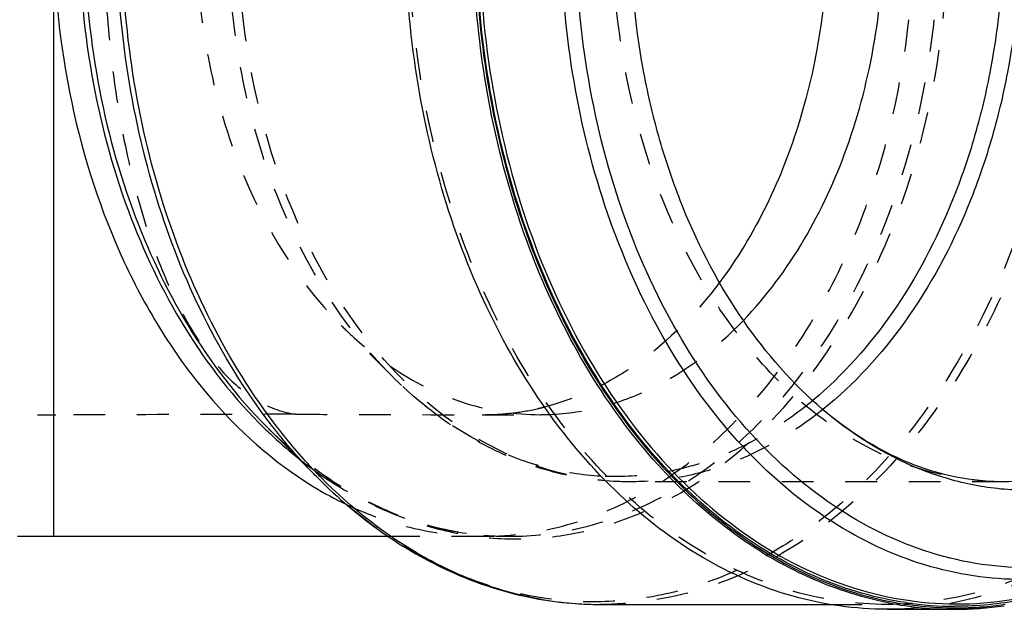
# Model space of a CAD drawing. Header units: millimetres. Extents: x 269 to 731, y 359 to 646.
# Tile 2 of 6: x 425 to 628, y 359 to 480. Entities that reach past the tile are written whole.
import ezdxf

# ---------------------------------------------------------------- set-up
doc = ezdxf.new("R2010")
doc.units = ezdxf.units.MM
doc.header["$LTSCALE"] = 65.185185
doc.linetypes.add('HIDDEN', pattern=[0.2, 0.1, -0.1])
doc.layers.add('KOERPER', color=7, linetype='CONTINUOUS')
doc.layers.add('KONST.EL_MIT_GEO', color=7, linetype='CONTINUOUS')

msp = doc.modelspace()

# ---------------------------------------------------------------- linework, layer by layer
at = {"layer": 'KOERPER', "color": 7, "linetype": 'Continuous'}
for p, q in [((432.14, 499.1), (432.14, 374.1)), ((475.93, 396.6), (486.48, 386.04)), ((424.74, 374.1), (500.9, 374.1)), ((544.42, 360.1), (591.82, 360.1)), ((603.42, 359.1), (617.35, 359.1))]:
    msp.add_line(p, q, dxfattribs=at)
at = {"layer": 'KOERPER', "color": 8, "linetype": 'HIDDEN'}
for p, q in [((415.82, 399.1), (432.59, 399.1)), ((520.22, 399.1), (532.07, 399.1)), ((531.74, 400.36), (531.59, 400.33)), ((500.9, 374.1), (525.76, 374.1)), ((591.82, 360.1), (603.42, 360.1))]:
    msp.add_line(p, q, dxfattribs=at)
for centre, radius, start, end in [((520.22, 451.11), 52.03, 282.7899, 284.2425), ((520.52, 449.29), 50.19, 270.011, 276.4576), ((520.4, 450.25), 51.16, 276.4653, 282.6311)]:
    msp.add_arc(centre, radius, start, end, dxfattribs=at)
at = {"layer": 'KOERPER', "color": 7, "linetype": 'Continuous'}
msp.add_arc((524.81, 448.69), 75.41, 238.5738, 244.5147, dxfattribs=at)
at = {"layer": 'KOERPER', "color": 8, "linetype": 'HIDDEN'}
for points, knots in [([(481.87, 598.98), (479.24, 598.66), (473.68, 596.62), (466.39, 590.33), (459.75, 581.02), (453.89, 568.84), (449.01, 554.05), (445.32, 537.07), (443.01, 518.51), (442.23, 499.1), (443.01, 479.69), (445.32, 461.13), (449.01, 444.15), (453.89, 429.36), (459.75, 417.18), (466.39, 407.87), (473.68, 401.58), (479.24, 399.54), (481.87, 399.22)], [0, 0, 0, 0, 0.034854, 0.075764, 0.125387, 0.184691, 0.253448, 0.330444, 0.413578, 0.5, 0.586422, 0.669556, 0.746552, 0.815309, 0.874613, 0.924236, 0.965146, 1, 1, 1, 1]), ([(603.42, 360.1), (596.96, 360.1), (583.76, 361.97), (565.01, 370.17), (547.9, 383.31), (533.03, 400.82), (520.88, 422), (508.73, 454.49), (505.13, 481.19), (505.13, 499.1)], [0, 0, 0, 0, 0.103363, 0.210479, 0.324205, 0.446029, 0.57605, 0.713211, 1, 1, 1, 1]), ([(520.53, 374.1), (526.33, 374.1), (538.21, 375.78), (555.06, 383.15), (570.45, 394.98), (583.83, 410.72), (594.75, 429.76), (605.68, 458.98), (608.92, 483), (608.92, 499.1)], [0, 0, 0, 0, 0.103363, 0.210479, 0.324205, 0.446029, 0.57605, 0.713211, 1, 1, 1, 1]), ([(702.41, 499.1), (702.41, 481.07), (698.78, 454.17), (686.54, 421.44), (674.32, 400.11), (659.34, 382.48), (642.1, 369.24), (623.22, 360.99), (609.92, 359.1), (603.42, 359.1)], [0, 0, 0, 0, 0.286789, 0.42395, 0.553971, 0.675795, 0.789521, 0.896637, 1, 1, 1, 1]), ([(701.71, 499.1), (701.71, 481.19), (698.1, 454.49), (685.95, 422), (673.81, 400.82), (658.94, 383.31), (641.82, 370.17), (623.08, 361.97), (609.87, 360.1), (603.42, 360.1)], [0, 0, 0, 0, 0.286789, 0.42395, 0.553971, 0.675795, 0.789521, 0.896637, 1, 1, 1, 1]), ([(568.98, 426.27), (564.29, 420.02), (556.09, 411.66), (543.17, 404), (536.41, 401.53), (533.02, 400.67)], [0, 0, 0, 0, 0.522517, 0.765931, 1, 1, 1, 1]), ([(481.87, 399.22), (477.8, 399.18), (461.37, 399.08), (444.95, 399.1), (432.59, 399.1)], [0, 0, 0, 0, 0.247886, 1, 1, 1, 1]), ([(481.87, 399.22), (485.25, 399.18), (498.03, 399.09), (510.82, 399.1), (520.22, 399.1)], [0, 0, 0, 0, 0.264588, 1, 1, 1, 1]), ([(492.36, 380.62), (496.8, 378.51), (506.01, 375.23), (515.74, 374.1), (520.53, 374.1)], [0, 0, 0, 0, 0.50623, 1, 1, 1, 1])]:
    msp.add_open_spline(points, degree=3, knots=knots, dxfattribs=at)
at = {"layer": 'KOERPER', "color": 7, "linetype": 'Continuous'}
for points, knots in [([(432.14, 499.1), (432.14, 487.09), (434.53, 463.49), (443.5, 435.64), (454.06, 416.04), (465.97, 399.54), (477.26, 389.37), (485.49, 384.34)], [0, 0, 0, 0, 0.273855, 0.536581, 0.661162, 0.780115, 1, 1, 1, 1]), ([(603.42, 359.1), (596.92, 359.1), (583.61, 360.99), (564.74, 369.24), (547.5, 382.48), (532.52, 400.11), (520.29, 421.44), (508.05, 454.17), (504.42, 481.07), (504.42, 499.1)], [0, 0, 0, 0, 0.103363, 0.210479, 0.324205, 0.446029, 0.57605, 0.713211, 1, 1, 1, 1]), ([(591.24, 499.1), (591.24, 485.74), (587.65, 459.9), (576.4, 436.13), (568.98, 426.27)], [0, 0, 0, 0, 0.519934, 1, 1, 1, 1])]:
    msp.add_open_spline(points, degree=3, knots=knots, dxfattribs=at)
at = {"layer": 'KONST.EL_MIT_GEO', "color": 8, "linetype": 'HIDDEN'}
for p, q in [((501.64, 407.06), (491.24, 417.45)), ((627.44, 385.3), (550.49, 385.3))]:
    msp.add_line(p, q, dxfattribs=at)
at = {"layer": 'KONST.EL_MIT_GEO', "color": 7, "linetype": 'Continuous'}
for p, q in [((588.25, 402.08), (588.13, 401.98)), ((487.05, 386.24), (486.88, 386.41)), ((617.36, 359.4), (617.51, 359.4)), ((617.48, 359.72), (617.37, 359.72))]:
    msp.add_line(p, q, dxfattribs=at)
at = {"layer": 'KONST.EL_MIT_GEO', "color": 8, "linetype": 'HIDDEN'}
for centre, radius, start, end in [((537.42, 462.82), 79.2, 309.2336, 309.8112), ((532.07, 449.18), 50.08, 270.0003, 272.3614), ((540.86, 461.61), 78.83, 308.5407, 308.7816), ((535.01, 456.24), 84.45, 231.0519, 235.3552), ((525.76, 436.68), 62.58, 265.2137, 269.9983)]:
    msp.add_arc(centre, radius, start, end, dxfattribs=at)
at = {"layer": 'KONST.EL_MIT_GEO', "color": 7, "linetype": 'Continuous'}
for centre, radius, start, end in [((541.44, 463.73), 94.33, 225.6989, 226.6485), ((539.02, 461.14), 90.79, 226.6364, 231.0234), ((544.63, 431.26), 71.17, 259.5963, 260.2411), ((544.53, 430.71), 70.62, 260.2385, 263.1008), ((544.46, 430.09), 69.99, 263.1034, 264.7112), ((544.43, 429.86), 69.76, 264.7115, 266.9189), ((544.43, 429.71), 69.61, 266.9194, 269.9994), ((617.36, 429.52), 70.42, 258.8233, 269.9933), ((617.61, 430.09), 70.69, 258.6752, 269.7963), ((617.58, 429.9), 70.18, 261.6151, 269.8267), ((617.32, 429.74), 70.64, 270.0201, 278.3032), ((617.54, 429.72), 70.32, 269.9813, 278.2824)]:
    msp.add_arc(centre, radius, start, end, dxfattribs=at)
for points, knots in [([(603.73, 637.42), (597.82, 636.24), (585.97, 632.26), (569.64, 622.12), (554.93, 608.09), (537.61, 584.27), (522.72, 547.53), (516.75, 499.1), (522.72, 450.68), (537.61, 413.94), (554.92, 390.11), (569.64, 376.08), (585.97, 365.94), (597.81, 361.96), (603.73, 360.78)], [0, 0, 0, 0, 0.051892, 0.106328, 0.164167, 0.225729, 0.358616, 0.500001, 0.641386, 0.774274, 0.835836, 0.893677, 0.948114, 1, 1, 1, 1]), ([(607.35, 360.47), (601.18, 361.37), (588.76, 364.94), (571.56, 374.91), (556.06, 389.15), (537.86, 413.72), (525.69, 443.96), (519.71, 476.69), (518.46, 502.51), (520.6, 528.22), (527.68, 560.44), (540.87, 589.84), (559.94, 613.18), (575.94, 626.35), (593.5, 635.12), (606.01, 637.8), (612.17, 638.28)], [0, 0, 0, 0, 0.051924, 0.10633, 0.164231, 0.226034, 0.359893, 0.430801, 0.50278, 0.574595, 0.645024, 0.777176, 0.837945, 0.894862, 0.948491, 1, 1, 1, 1]), ([(437.37, 499.1), (437.37, 489.09), (439.06, 469.29), (448.57, 433.13), (462.95, 408.52), (475.56, 396.22)], [0, 0, 0, 0, 0.267991, 0.528354, 1, 1, 1, 1]), ([(438.41, 499.1), (438.41, 489.17), (440.06, 469.51), (449.41, 433.53), (463.53, 409), (475.93, 396.6)], [0, 0, 0, 0, 0.26759, 0.527736, 1, 1, 1, 1]), ([(476.73, 397.19), (466.2, 410.89), (454.36, 435.5), (446.47, 470.75), (445.1, 489.6), (445.1, 499.1)], [0, 0, 0, 0, 0.478841, 0.736653, 1, 1, 1, 1]), ([(477.27, 397.61), (466.9, 411.33), (455.25, 435.85), (447.49, 470.93), (446.14, 489.66), (446.14, 499.1)], [0, 0, 0, 0, 0.479255, 0.736918, 1, 1, 1, 1]), ([(603.71, 360.44), (597.77, 361.6), (585.87, 365.56), (569.47, 375.7), (554.68, 389.75), (537.28, 413.64), (522.31, 450.48), (518.35, 482.61), (518.35, 499.1)], [0, 0, 0, 0, 0.103757, 0.212602, 0.328253, 0.451362, 0.717157, 1, 1, 1, 1]), ([(519.6, 499.1), (519.6, 478.24), (524.47, 447.17), (540.94, 410.71), (557.14, 388.32), (576.68, 371.6), (598.71, 361.56), (621.98, 359.04), (637.05, 362.49), (644.14, 365.28)], [0, 0, 0, 0, 0.292637, 0.430386, 0.558753, 0.677199, 0.787372, 0.893196, 1, 1, 1, 1]), ([(643.91, 366.46), (637.32, 365.19), (623.53, 364.6), (603.21, 370.09), (584.36, 381.51), (567.83, 398.17), (554.22, 419.28), (540.5, 452.57), (536.44, 480.42), (536.44, 499.1)], [0, 0, 0, 0, 0.104396, 0.210483, 0.322382, 0.442679, 0.572122, 0.709834, 1, 1, 1, 1]), ([(655.86, 371.9), (649.17, 369.43), (634.98, 366.51), (613.19, 369.28), (592.62, 379.01), (574.4, 394.93), (559.31, 416.07), (543.98, 450.37), (539.46, 479.53), (539.46, 499.1)], [0, 0, 0, 0, 0.106446, 0.212257, 0.322627, 0.44131, 0.569834, 0.707607, 1, 1, 1, 1]), ([(589.05, 401.16), (582.96, 406.55), (571.88, 419.67), (562.03, 439.06), (556.26, 456.36), (551.98, 474.96), (550.7, 489.43), (550.7, 499.1)], [0, 0, 0, 0, 0.225736, 0.470772, 0.599554, 0.731364, 1, 1, 1, 1]), ([(573.9, 418.48), (583.46, 428.4), (594.31, 447.72), (601.51, 475.95), (602.78, 491.33), (602.78, 499.1)], [0, 0, 0, 0, 0.473206, 0.733019, 1, 1, 1, 1]), ([(627.37, 499.1), (627.37, 489.43), (626.06, 474.97), (621.68, 456.42), (615.78, 439.23), (605.74, 420.06), (594.43, 407.26), (588.25, 402.08)], [0, 0, 0, 0, 0.269484, 0.401588, 0.530509, 0.775246, 1, 1, 1, 1]), ([(714.11, 499.1), (714.11, 479.18), (708.81, 449.52), (690.79, 416.32), (675.91, 400.28), (662.44, 391.27), (652, 386.57), (641.18, 383.87), (630.19, 383.25), (619.24, 384.71), (604.76, 389.47), (594.91, 395.97), (589.05, 401.16)], [0, 0, 0, 0, 0.294034, 0.429843, 0.554128, 0.612255, 0.668123, 0.722401, 0.775936, 0.829661, 0.884487, 1, 1, 1, 1]), ([(630.95, 499.1), (630.95, 489.17), (629.59, 474.34), (625.01, 455.33), (618.87, 437.75), (608.42, 418.23), (596.65, 405.31), (590.23, 400.15)], [0, 0, 0, 0, 0.270084, 0.402394, 0.531413, 0.775932, 1, 1, 1, 1]), ([(707.91, 499.1), (707.91, 484.44), (704.09, 456.03), (689.6, 423.98), (672.89, 404.31), (658.88, 393.54), (643.53, 386.83), (632.72, 385.3), (627.44, 385.3)], [0, 0, 0, 0, 0.287047, 0.553568, 0.675502, 0.789331, 0.896544, 1, 1, 1, 1]), ([(627.44, 385.3), (624.15, 385.3), (617.46, 385.98), (603.9, 390.12), (594.62, 396.23), (589.05, 401.16)], [0, 0, 0, 0, 0.232614, 0.473219, 1, 1, 1, 1]), ([(486.48, 386.04), (485.62, 386.9), (482.19, 390.46), (479, 394.24), (476.73, 397.19)], [0, 0, 0, 0, 0.24586, 1, 1, 1, 1]), ([(486.88, 386.41), (486.03, 387.28), (482.65, 390.85), (479.5, 394.65), (477.27, 397.61)], [0, 0, 0, 0, 0.245914, 1, 1, 1, 1]), ([(486.48, 386.04), (490.54, 381.99), (499.12, 374.67), (513.5, 366.37), (528.73, 361.25), (539.24, 360.1), (544.42, 360.1)], [0, 0, 0, 0, 0.264482, 0.517127, 0.760929, 1, 1, 1, 1]), ([(531.77, 361.26), (527.72, 362), (519.62, 364.23), (503.86, 371.52), (493.33, 379.86), (487.05, 386.24)], [0, 0, 0, 0, 0.237915, 0.482586, 1, 1, 1, 1]), ([(644.27, 364.93), (639.99, 363.23), (631.17, 360.6), (622.01, 359.71), (617.48, 359.72)], [0, 0, 0, 0, 0.50453, 1, 1, 1, 1])]:
    msp.add_open_spline(points, degree=3, knots=knots, dxfattribs=at)
at = {"layer": 'KONST.EL_MIT_GEO', "color": 8, "linetype": 'HIDDEN'}
for points, knots in [([(525.76, 374.1), (530.59, 374.1), (540.41, 375.25), (554.6, 380.34), (567.95, 388.62), (584.6, 403.96), (601.24, 429.92), (612.76, 466.92), (615.51, 507.07), (610.2, 540.35), (601.37, 564.9), (590.32, 586.22), (578.87, 600.05), (570.08, 607.25)], [0, 0, 0, 0, 0.050198, 0.101683, 0.155522, 0.21242, 0.335866, 0.470744, 0.611435, 0.750659, 0.817638, 0.881835, 1, 1, 1, 1]), ([(461.36, 499.1), (461.36, 491.19), (462.67, 475.53), (470.12, 446.87), (481.37, 427.33), (491.24, 417.45)], [0, 0, 0, 0, 0.267592, 0.527736, 1, 1, 1, 1]), ([(501.64, 407.06), (490.5, 418.19), (477.82, 440.22), (469.43, 472.53), (467.95, 490.18), (467.95, 499.1)], [0, 0, 0, 0, 0.472264, 0.73241, 1, 1, 1, 1]), ([(550.49, 385.3), (545.2, 385.3), (534.39, 386.83), (519.04, 393.54), (505.03, 404.31), (488.32, 423.98), (473.83, 456.03), (470.02, 484.44), (470.02, 499.1)], [0, 0, 0, 0, 0.103456, 0.210669, 0.324498, 0.446432, 0.712952, 1, 1, 1, 1]), ([(475.93, 396.6), (482.2, 390.32), (492.86, 382.27), (508.84, 375.87), (520.99, 373.47), (533.26, 373.46), (545.41, 375.84), (557.18, 380.54), (572.42, 389.96), (589.34, 407.3), (604.38, 434.08), (613.82, 465.4), (615.94, 487.75), (615.94, 499.1)], [0, 0, 0, 0, 0.117436, 0.172811, 0.226763, 0.280217, 0.334161, 0.38952, 0.447052, 0.570161, 0.705137, 0.84986, 1, 1, 1, 1]), ([(640.92, 499.1), (640.92, 486.58), (638.57, 461.93), (628.16, 427.39), (611.57, 397.85), (592.91, 378.72), (576.11, 368.32), (563.12, 363.14), (549.72, 360.52), (536.18, 360.53), (522.79, 363.18), (505.16, 370.24), (493.41, 379.12), (486.48, 386.04)], [0, 0, 0, 0, 0.150139, 0.294863, 0.429839, 0.552947, 0.61048, 0.665839, 0.719783, 0.773237, 0.827189, 0.882564, 1, 1, 1, 1]), ([(642.71, 499.1), (642.71, 481.19), (639.11, 454.49), (626.96, 422), (614.82, 400.82), (599.94, 383.31), (582.83, 370.17), (564.09, 361.97), (550.88, 360.1), (544.42, 360.1)], [0, 0, 0, 0, 0.286789, 0.42395, 0.553971, 0.675795, 0.789521, 0.896637, 1, 1, 1, 1]), ([(627.44, 385.3), (622.15, 385.3), (611.34, 386.83), (596, 393.54), (581.98, 404.31), (565.28, 423.98), (550.79, 456.03), (546.97, 484.44), (546.97, 499.1)], [0, 0, 0, 0, 0.103456, 0.210669, 0.324498, 0.446432, 0.712953, 1, 1, 1, 1]), ([(716.34, 499.1), (716.34, 481.07), (712.71, 454.17), (700.47, 421.44), (688.25, 400.11), (673.27, 382.48), (656.03, 369.24), (637.15, 360.99), (623.85, 359.1), (617.35, 359.1)], [0, 0, 0, 0, 0.286789, 0.42395, 0.553971, 0.675795, 0.789521, 0.896637, 1, 1, 1, 1]), ([(491.24, 417.45), (492.12, 416.57), (495.62, 413.24), (499.45, 410.25), (502.47, 408.29)], [0, 0, 0, 0, 0.256186, 1, 1, 1, 1]), ([(534.13, 399.14), (537.7, 399.29), (544.93, 400.38), (559.11, 405.67), (568.48, 412.85), (573.9, 418.48)], [0, 0, 0, 0, 0.237404, 0.480954, 1, 1, 1, 1]), ([(550.49, 385.3), (546.08, 385.3), (537.18, 386.27), (524.31, 390.58), (512.22, 397.55), (505.02, 403.67), (501.64, 407.06)], [0, 0, 0, 0, 0.240944, 0.485734, 0.737847, 1, 1, 1, 1]), ([(544.63, 386.45), (540.78, 386.66), (533.01, 387.89), (517.74, 393.56), (507.57, 401.12), (501.64, 407.06)], [0, 0, 0, 0, 0.23795, 0.481858, 1, 1, 1, 1]), ([(502.47, 408.29), (506.93, 405.37), (516.46, 400.74), (526.96, 399.1), (532.07, 399.1)], [0, 0, 0, 0, 0.51062, 1, 1, 1, 1]), ([(587.51, 401.47), (584.36, 398.9), (577.78, 394.33), (567.06, 389.38), (555.92, 386.6), (548.36, 386.25), (544.63, 386.45)], [0, 0, 0, 0, 0.262862, 0.514795, 0.759098, 1, 1, 1, 1]), ([(589.98, 399.95), (584.24, 395.38), (574.7, 389.77), (560.89, 385.94), (553.93, 385.3), (550.49, 385.3)], [0, 0, 0, 0, 0.513446, 0.758657, 1, 1, 1, 1]), ([(475.93, 396.6), (479.47, 393.05), (486.93, 386.69), (499.36, 379.49), (512.4, 375.09), (521.36, 374.1), (525.76, 374.1)], [0, 0, 0, 0, 0.268436, 0.522001, 0.764133, 1, 1, 1, 1]), ([(487, 386.76), (492.06, 383.27), (502.79, 377.53), (514.68, 374.81), (520.54, 374.32)], [0, 0, 0, 0, 0.511225, 1, 1, 1, 1])]:
    msp.add_open_spline(points, degree=3, knots=knots, dxfattribs=at)

doc.saveas('drawing.dxf')
